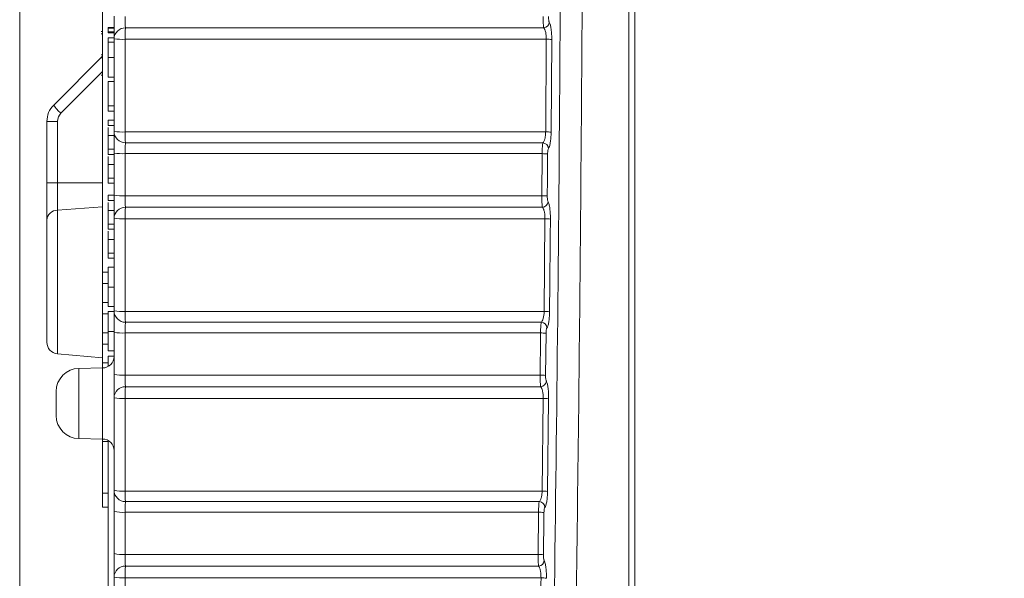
# Model space of a CAD drawing. Header units: millimetres. Extents: x 0 to 594, y 0 to 420.
# Tile 5 of 71: x 69 to 112, y 168 to 192. Entities that reach past the tile are written whole.
import ezdxf

# ---------------------------------------------------------------- set-up
doc = ezdxf.new("R2010")
doc.units = ezdxf.units.MM
doc.styles.add('SLDTEXTSTYLE1', font='TXT', dxfattribs={"width": 0.605})
doc.dimstyles.new('SLDDIMSTYLE4', dxfattribs={"dimtxt": 2.568319, "dimasz": 3.3, "dimexe": 0, "dimexo": 0.0625, "dimgap": 0.64208, "dimtad": 1, "dimdec": 0, "dimlfac": 2, "dimrnd": 1e-09, "dimzin": 12, "dimdsep": 46, "dimtxsty": 'SLDTEXTSTYLE1', "dimsah": 1, "dimcen": 0.09, "dimadec": 0, "dimazin": 3, "dimtfac": 1, "dimtdec": 1, "dimtofl": 0, "dimtmove": 0, "dimatfit": 3, "dimfxl": 0, "dimfrac": 2, "dimtolj": 1, "dimtzin": 12, "dimarcsym": 0})
doc.dimstyles.new('SLDDIMSTYLE5', dxfattribs={"dimtxt": 2.568319, "dimasz": 3.3, "dimexe": 0, "dimexo": 0.0625, "dimgap": 0.64208, "dimtad": 1, "dimdec": 3, "dimlfac": 2, "dimrnd": 1e-09, "dimzin": 12, "dimdsep": 46, "dimtxsty": 'SLDTEXTSTYLE1', "dimsah": 1, "dimcen": 0.09, "dimadec": 0, "dimazin": 3, "dimtfac": 1, "dimtdec": 1, "dimtofl": 0, "dimtmove": 0, "dimatfit": 3, "dimfxl": 0, "dimfrac": 2, "dimtolj": 1, "dimtzin": 12, "dimarcsym": 0})

# ---------------------------------------------------------------- blocks, each defined once
blk = doc.blocks.new('*D21')
at = {"color": 7, "linetype": 'Continuous', "lineweight": 0}
for p, q in [((68.891, 242.221), (68.891, 99.328)), ((139.624, 193.305), (139.624, 99.328)), ((101.073, 104.86), (100.485, 104.86)), ((100.485, 104.86), (100.485, 100.916)), ((107.442, 104.86), (108.03, 104.86)), ((108.03, 104.86), (108.03, 100.916)), ((100.485, 100.916), (101.073, 100.916)), ((108.03, 100.916), (107.442, 100.916)), ((139.624, 100.328), (68.891, 100.328))]:
    blk.add_line(p, q, dxfattribs=at)
for points in [[(68.891, 100.328), (72.191, 99.828), (72.191, 100.828)], [(139.624, 100.328), (136.324, 100.828), (136.324, 99.828)]]:
    blk.add_solid(points, dxfattribs=at)
at = {"color": 7, "linetype": 'Continuous', "lineweight": 0, "char_height": 2.6458, "attachment_point": 1, "style": 'SLDTEXTSTYLE1'}
for s, insert in [('142', (100.142, 108.859, 0.05)), ('5,6', (101.808, 104.326, 0.05))]:
    blk.add_mtext(s, dxfattribs=dict(at, insert=insert))
blk = doc.blocks.new('*D23')
at = {"color": 7, "linetype": 'Continuous', "lineweight": 0}
for p, q in [((127.124, 206.806), (127.124, 114.735)), ((68.891, 141.571), (68.891, 114.735)), ((94.823, 120.267), (94.235, 120.267)), ((94.235, 120.267), (94.235, 116.323)), ((101.192, 120.267), (101.78, 120.267)), ((101.78, 120.267), (101.78, 116.323)), ((94.235, 116.323), (94.823, 116.323)), ((101.78, 116.323), (101.192, 116.323)), ((127.124, 115.735), (68.891, 115.735))]:
    blk.add_line(p, q, dxfattribs=at)
for points in [[(68.891, 115.735), (72.191, 115.235), (72.191, 116.235)], [(127.124, 115.735), (123.824, 116.235), (123.824, 115.235)]]:
    blk.add_solid(points, dxfattribs=at)
at = {"color": 7, "linetype": 'Continuous', "lineweight": 0, "char_height": 2.6458, "attachment_point": 1, "style": 'SLDTEXTSTYLE1'}
for s, insert in [('116,5', (92.422, 124.266, 0.05)), ('4,6', (95.558, 119.733, 0.05))]:
    blk.add_mtext(s, dxfattribs=dict(at, insert=insert))

msp = doc.modelspace()

# ---------------------------------------------------------------- linework, layer by layer
at = {"color": 8, "linetype": 'Continuous', "lineweight": 0}
for p, q in [((95.286, 151.54558), (95.286, 251.20055)), ((73.45763, 190.97273), (73.45763, 186.95739)), ((91.67907, 186.95741), (91.70638, 190.97275)), ((91.94169, 190.9648), (91.91439, 186.94778)), ((72.47651, 189.57087), (70.67397, 187.76834)), ((70.52709, 187.41373), (70.52709, 184.75888)), ((73.45763, 186.01677), (73.45763, 184.19578)), ((91.51282, 184.19577), (91.52728, 186.01676)), ((70.52709, 184.75888), (70.52709, 183.56702)), ((70.52709, 184.75888), (72.47651, 184.75888)), ((72.47651, 183.71204), (70.52709, 183.56702)), ((70.52709, 183.56702), (70.52709, 177.34534)), ((73.45763, 183.193), (73.45763, 179.17765)), ((91.6116, 179.17768), (91.6488, 183.19303)), ((73.45763, 178.24741), (73.45763, 176.42496)), ((91.69381, 178.23414), (91.67491, 176.41093)), ((71.456, 176.71311), (71.456, 173.66971)), ((72.48525, 173.65174), (72.48525, 176.73108)), ((73.45763, 175.41326), (73.45763, 171.39791)), ((91.52511, 171.39796), (91.57209, 175.4133)), ((91.80749, 175.39887), (91.76053, 171.38185)), ((73.45763, 170.47822), (73.45763, 168.65392)), ((91.34741, 168.65391), (91.37067, 170.4782)), ((73.45763, 167.63352), (73.45763, 163.61818))]:
    msp.add_line(p, q, dxfattribs=at)
at = {"color": 7, "linetype": 'Continuous', "lineweight": 15}
for p, q in [((95.5455, 251.23929), (95.5455, 151.53864)), ((72.47651, 180.87756), (72.47651, 193.99827)), ((72.47651, 191.31655), (72.41382, 191.31655)), ((72.41382, 191.20955), (72.47651, 191.20955)), ((72.72725, 191.48373), (72.97801, 191.48373)), ((72.72725, 191.48373), (72.72725, 191.45008)), ((72.72725, 191.45008), (72.97801, 191.45008)), ((72.72725, 191.45008), (72.72725, 191.29235)), ((72.72725, 191.29235), (72.97801, 191.29235)), ((72.72725, 191.29235), (72.72725, 191.2587)), ((72.72725, 191.2587), (72.97801, 191.2587)), ((72.72725, 191.03367), (72.97801, 191.03367)), ((72.72725, 190.8438), (72.97801, 190.8438)), ((72.97801, 186.97667), (72.97801, 190.98867)), ((72.41382, 190.29485), (72.47651, 190.29485)), ((70.36308, 188.12296), (72.47651, 190.23639)), ((72.47651, 190.16634), (72.41382, 190.16634)), ((72.72725, 190.17824), (72.97801, 190.17824)), ((72.47651, 189.42073), (72.41382, 189.42073)), ((72.72725, 189.32985), (72.97801, 189.32985)), ((72.72725, 189.13697), (72.97801, 189.13697)), ((72.72725, 189.13697), (72.72725, 188.08816)), ((72.72725, 188.08816), (72.97801, 188.08816)), ((72.72725, 188.08816), (72.72725, 187.85107)), ((72.72725, 187.85107), (72.97801, 187.85107)), ((70.0693, 184.75888), (70.0693, 187.41373)), ((72.72725, 187.4653), (72.97801, 187.4653)), ((72.72725, 187.4653), (72.72725, 187.24027)), ((72.72725, 187.24027), (72.97801, 187.24027)), ((72.72725, 187.24027), (72.97801, 187.24027)), ((72.72725, 187.24027), (72.72725, 187.24027)), ((72.72725, 186.80578), (72.97801, 186.80578)), ((72.72725, 186.21155), (72.97801, 186.21155)), ((72.72725, 186.21155), (72.72725, 185.98652)), ((72.97801, 184.21736), (72.97801, 186.03684)), ((72.72725, 185.98652), (72.97801, 185.98652)), ((72.72725, 185.98652), (72.97801, 185.98652)), ((72.72725, 185.98652), (72.72725, 185.98652)), ((72.72725, 185.55052), (72.97801, 185.55052)), ((70.0693, 183.14222), (70.0693, 184.75888)), ((72.72725, 184.9578), (72.97801, 184.9578)), ((72.72725, 184.9578), (72.72725, 184.73277)), ((72.72725, 184.73277), (72.97801, 184.73277)), ((72.72725, 184.73277), (72.97801, 184.73277)), ((72.72725, 184.73277), (72.72725, 184.73277)), ((72.72725, 184.21841), (72.97801, 184.21841)), ((72.72725, 184.21841), (72.72725, 183.99338)), ((72.72725, 183.99338), (72.97801, 183.99338)), ((72.72725, 183.99338), (72.97801, 183.99338)), ((72.72725, 183.99338), (72.72725, 183.99338)), ((72.72725, 183.55889), (72.97801, 183.55889)), ((70.0693, 177.84493), (70.0693, 183.14222)), ((72.97801, 179.20342), (72.97801, 183.21542)), ((72.72725, 182.96466), (72.97801, 182.96466)), ((72.72725, 182.96466), (72.72725, 182.73963)), ((72.72725, 182.73963), (72.97801, 182.73963)), ((72.72725, 182.73963), (72.97801, 182.73963)), ((72.72725, 182.73963), (72.72725, 182.73963)), ((72.72725, 182.30363), (72.97801, 182.30363)), ((72.72725, 181.71091), (72.97801, 181.71091)), ((72.72725, 181.71091), (72.72725, 181.48588)), ((72.72725, 181.48588), (72.97801, 181.48588)), ((72.72725, 181.48588), (72.97801, 181.48588)), ((72.72725, 181.48588), (72.72725, 181.48588)), ((72.47651, 180.87756), (72.72725, 180.87756)), ((72.47651, 180.38619), (72.47651, 180.87756)), ((72.72725, 181.10011), (72.97801, 181.10011)), ((72.47651, 179.56724), (72.47651, 180.38619)), ((72.47651, 180.38619), (72.72725, 180.38619)), ((72.72725, 180.23263), (72.97801, 180.23263)), ((72.47651, 179.56724), (72.72725, 179.56724)), ((72.47651, 179.07588), (72.47651, 179.56724)), ((72.72725, 179.39629), (72.97801, 179.39629)), ((72.72725, 179.17126), (72.97801, 179.17126)), ((72.47651, 179.07588), (72.72725, 179.07588)), ((72.47651, 178.25693), (72.47651, 179.07588)), ((72.47651, 178.25693), (72.72725, 178.25693)), ((72.47651, 177.76556), (72.47651, 178.25693)), ((72.72725, 178.30579), (72.97801, 178.30579)), ((72.97801, 176.45302), (72.97801, 178.27395)), ((72.47651, 176.94662), (72.47651, 177.76556)), ((72.47651, 177.76556), (72.72725, 177.76556)), ((72.72725, 177.46745), (72.97801, 177.46745)), ((70.52709, 177.34534), (72.47651, 177.17479)), ((70.52709, 177.34532), (72.47651, 177.17476)), ((72.72725, 177.24242), (72.97801, 177.24242)), ((72.72725, 177.24242), (72.72725, 176.79819)), ((72.48525, 176.73108), (71.456, 176.71311)), ((72.47651, 176.94662), (72.72725, 176.94662)), ((72.47651, 176.73093), (72.47651, 176.94662)), ((70.4705, 174.67256), (70.4705, 175.71027)), ((72.97801, 171.43017), (72.97801, 175.44217)), ((71.456, 173.66971), (72.48525, 173.65174)), ((71.456, 173.6697), (72.47651, 173.65189)), ((72.47651, 173.53934), (72.47651, 173.6519)), ((72.47651, 173.53934), (72.72725, 173.53934)), ((72.47651, 171.30478), (72.47651, 173.53934)), ((72.72725, 162.15241), (72.72725, 173.58463)), ((72.47651, 171.30478), (72.72725, 171.30478)), ((72.47651, 170.70451), (72.47651, 171.30478)), ((72.47651, 170.70451), (72.72725, 170.70451)), ((72.97801, 168.68846), (72.97801, 170.51124)), ((72.97801, 163.65692), (72.97801, 167.66892))]:
    msp.add_line(p, q, dxfattribs=at)
at = {"color": 8, "linetype": 'Continuous', "lineweight": 0, "flags": 128}
for points in [[(91.59406, 191.46998), (90.8328, 191.46998), (86.82461, 191.46998), (73.47335, 191.46997)], [(91.70638, 190.97275), (90.90233, 190.97275), (86.89416, 190.97275), (73.45763, 190.97273)], [(70.52709, 187.41373), (70.43573, 187.41373), (70.34899, 187.41373), (70.26987, 187.41373), (70.20106, 187.41373), (70.14492, 187.41373), (70.10339, 187.41373), (70.0779, 187.41373), (70.0693, 187.41373)], [(73.45763, 186.95739), (73.98005, 186.95739), (77.98822, 186.95739), (91.67907, 186.95741)], [(73.47484, 186.48669), (73.98005, 186.48669), (77.98822, 186.48669), (91.55648, 186.48669)], [(91.52728, 186.01676), (89.72192, 186.01676), (81.70641, 186.01677), (74.33807, 186.01677), (73.45763, 186.01677)], [(70.52709, 184.75888), (70.43573, 184.75888), (70.34899, 184.75888), (70.26987, 184.75888), (70.20106, 184.75888), (70.14492, 184.75888), (70.10339, 184.75888), (70.0779, 184.75888), (70.0693, 184.75888)], [(73.45763, 184.19578), (74.98187, 184.19578), (82.99737, 184.19577), (90.35814, 184.19577), (91.51282, 184.19577)], [(91.53897, 183.69481), (90.77697, 183.69481), (86.76879, 183.69481), (73.47307, 183.69481)], [(91.6488, 183.19303), (90.84495, 183.19303), (86.83677, 183.19302), (73.45763, 183.193)], [(73.45763, 179.17765), (73.98005, 179.17765), (77.98821, 179.17766), (91.6116, 179.17768)], [(73.47509, 178.71214), (73.98005, 178.71214), (77.98821, 178.71214), (91.48775, 178.71215)], [(91.45834, 178.24739), (89.65318, 178.24739), (81.6377, 178.2474), (74.30451, 178.24741), (73.45763, 178.24741)], [(73.45763, 176.42496), (74.98187, 176.42496), (82.99735, 176.42495), (90.32069, 176.42495), (91.43944, 176.42495)], [(91.46491, 175.91954), (90.70216, 175.91954), (86.694, 175.91954), (73.47278, 175.91953)], [(91.57209, 175.4133), (90.76847, 175.4133), (86.76031, 175.41329), (73.45763, 175.41326)], [(73.45763, 171.39791), (73.98005, 171.39791), (77.98821, 171.39792), (91.52511, 171.39796)], [(73.47536, 170.93768), (73.98005, 170.93769), (77.98821, 170.93769), (91.40024, 170.93769)], [(91.37067, 170.4782), (89.5658, 170.4782), (81.55032, 170.47821), (74.26158, 170.47822), (73.45763, 170.47822)], [(73.45763, 168.65392), (74.98187, 168.65392), (82.99734, 168.65392), (90.27393, 168.65391), (91.34741, 168.65391)], [(91.37213, 168.14416), (90.60867, 168.14416), (86.60051, 168.14416), (73.4725, 168.14415)], [(91.47653, 167.63357), (90.67321, 167.63357), (86.66505, 167.63356), (73.45763, 167.63352)]]:
    msp.add_lwpolyline(points, dxfattribs=at)
at = {"color": 8, "linetype": 'Continuous', "lineweight": 0}
for centre, radius, start, end in [((91.57839, 191.72906), 0.25956, 273.461147, 355.928963), ((73.46934, 190.97856), 0.49143, 89.531844, 178.821291), ((78.54353, 191.06081), 5.08666, 175.386187, 180.992092), ((73.34128, 194.69744), 3.72653, 264.405722, 271.789166), ((91.73128, 188.22532), 2.74755, 85.608064, 90.519273), ((71.92926, 189.18247), 1.8909, 214.078149, 228.405345), ((71.02859, 187.41373), 0.5015, 135.000001, 180.000003), ((73.34134, 190.03998), 3.08479, 263.235847, 272.160421), ((73.4737, 186.98241), 0.49572, 180.664148, 270.132126), ((77.69594, 186.87669), 4.23907, 178.909292, 185.278827), ((91.70401, 184.68633), 2.27122, 84.685359, 90.629348), ((91.54307, 186.22935), 0.2577, 2.749297, 87.017652), ((73.34135, 188.97984), 2.96534, 262.961802, 272.247263), ((91.55263, 183.84118), 2.17572, 84.459182, 90.667504), ((73.34139, 186.95278), 2.75945, 262.432921, 272.414272), ((91.53819, 182.17295), 2.02298, 84.039616, 90.718578), ((91.52303, 183.95415), 0.25983, 273.517487, 355.665374), ((70.52878, 183.10613), 0.46089, 90.209501, 175.508451), ((73.46837, 183.20434), 0.49049, 89.451688, 178.705597), ((78.7004, 183.28285), 5.24354, 175.493952, 180.981874), ((73.34142, 185.8485), 2.65805, 262.141833, 272.505821), ((91.67379, 181.23859), 1.95459, 83.821495, 90.732364), ((73.34151, 181.49294), 2.3182, 260.978598, 272.871244), ((73.47434, 179.2085), 0.49636, 180.586708, 270.087359), ((77.54869, 179.09805), 4.09184, 178.88534, 185.411705), ((91.63664, 177.47659), 1.70128, 82.898714, 90.843494), ((91.47488, 178.45518), 0.25729, 2.52528, 87.132357), ((73.34153, 180.49624), 2.25182, 260.709887, 272.95547), ((91.48376, 176.60077), 1.64681, 82.672058, 90.884448), ((73.34156, 178.5541), 2.1323, 260.183182, 273.120382), ((91.46488, 174.86701), 1.55814, 82.253233, 90.935469), ((73.46737, 175.43004), 0.48952, 89.366768, 178.581005), ((78.85974, 175.50492), 5.40289, 175.598848, 180.972034), ((91.44878, 176.17904), 0.26, 273.555684, 355.409943), ((73.34159, 177.48161), 2.0716, 259.891723, 273.211049), ((91.59716, 173.89553), 1.51798, 82.035627, 90.946186), ((73.34171, 173.25646), 1.86215, 258.736919, 273.568945), ((73.47495, 171.43464), 0.49696, 180.516443, 270.047868), ((77.39266, 171.31907), 3.93582, 178.852187, 185.560781), ((91.55025, 170.03667), 1.36152, 81.115356, 91.058126), ((91.38796, 170.68113), 0.25685, 2.303162, 87.259449), ((73.34173, 172.29469), 1.82016, 258.472796, 273.650666), ((91.3962, 169.15269), 1.32575, 80.886696, 91.103458), ((73.3418, 170.39285), 1.74278, 257.95116, 273.810738), ((91.37298, 167.3863), 1.26787, 80.467964, 91.155582), ((73.46631, 167.6557), 0.48849, 89.274299, 178.449923), ((79.01337, 167.72725), 5.55653, 175.697118, 180.966477), ((91.3559, 168.40377), 0.26011, 273.578336, 355.152341), ((73.34183, 169.33185), 1.70227, 257.659068, 273.900659), ((91.50173, 166.39192), 1.24191, 80.252998, 91.162695)]:
    msp.add_arc(centre, radius, start, end, dxfattribs=at)
at = {"color": 7, "linetype": 'Continuous', "lineweight": 15}
for centre, radius, start, end in [((71.0723, 187.41373), 1.003, 135.000001, 180.000001), ((70.5708, 177.84493), 0.5015, 180, 265), ((72.4765, 177.2325), 0.5015, 271, 0), ((71.4735, 175.71027), 1.003, 91, 180), ((71.4735, 174.67256), 1.003, 180, 269), ((72.4765, 173.15032), 0.5015, 0, 89)]:
    msp.add_arc(centre, radius, start, end, dxfattribs=at)
at = {"color": 8, "linetype": 'Continuous', "lineweight": 0}
for points, knots in [([(91.80653, 151.73161), (92.11495, 168.26637), (92.29998, 184.81158), (92.39538, 217.92276), (92.30575, 234.48875), (92.08475, 251.0652)], [0, 0, 0, 0, 0.5, 0.5, 1, 1, 1, 1]), ([(93.03437, 251.13326), (93.09914, 245.62879), (93.22867, 234.61877), (93.31215, 218.07639), (93.31289, 201.49021), (93.21843, 184.87151), (93.04127, 168.23024), (92.85165, 157.16618), (92.75685, 151.63471)], [0, 0, 0, 0, 0.16606002, 0.3321527, 0.4982126, 0.66546382, 0.83274852, 1, 1, 1, 1]), ([(73.45763, 191.96638), (73.45748, 191.85525), (73.45895, 191.74614), (73.46464, 191.56693), (73.46871, 191.50109), (73.47335, 191.46997)], [0, 0, 0, 0, 0.5, 0.5, 1, 1, 1, 1]), ([(91.59406, 191.46998), (91.58616, 191.50105), (91.57924, 191.56655), (91.56957, 191.74523), (91.56703, 191.85509), (91.56728, 191.96638)], [0, 0, 0, 0, 0.5, 0.5, 1, 1, 1, 1]), ([(91.80267, 191.95883), (91.80293, 191.93446), (91.80348, 191.88144), (91.81045, 191.80644), (91.82197, 191.7427), (91.83218, 191.72132), (91.83729, 191.71064)], [0, 0, 0, 0, 0.2188857, 0.47604139, 0.73813724, 1, 1, 1, 1]), ([(91.83729, 191.71064), (91.85263, 191.67856), (91.88332, 191.61439), (91.91813, 191.42312), (91.93926, 191.19773), (91.94092, 191.03829), (91.94169, 190.9648)], [0, 0, 0, 0, 0.26160997, 0.52346013, 0.7803664, 1, 1, 1, 1]), ([(91.70638, 190.97275), (91.70555, 191.02179), (91.70374, 191.1285), (91.68089, 191.27912), (91.64335, 191.40629), (91.61054, 191.44868), (91.59406, 191.46998)], [0, 0, 0, 0, 0.21686911, 0.47198845, 0.7347795, 1, 1, 1, 1]), ([(91.55648, 186.48669), (91.57272, 186.5034), (91.60503, 186.53664), (91.6442, 186.6478), (91.67201, 186.79138), (91.67672, 186.9022), (91.67907, 186.95741)], [0, 0, 0, 0, 0.25549977, 0.50813218, 0.75491992, 1, 1, 1, 1]), ([(91.91439, 186.94778), (91.91222, 186.86507), (91.90789, 186.69969), (91.88216, 186.48444), (91.8458, 186.31713), (91.81559, 186.26687), (91.80047, 186.24171)], [0, 0, 0, 0, 0.24835668, 0.49655989, 0.74797422, 1, 1, 1, 1]), ([(73.47484, 186.48669), (73.47248, 186.46925), (73.46777, 186.43439), (73.4622, 186.31786), (73.4585, 186.17404), (73.45791, 186.0673), (73.45763, 186.01677)], [0, 0, 0, 0, 0.25683723, 0.51346605, 0.76969759, 1, 1, 1, 1]), ([(91.52728, 186.01676), (91.52784, 186.07187), (91.52895, 186.18182), (91.53554, 186.32514), (91.54481, 186.43648), (91.5526, 186.47), (91.55648, 186.48669)], [0, 0, 0, 0, 0.25068912, 0.50013759, 0.75117139, 1, 1, 1, 1]), ([(91.80047, 186.24171), (91.79021, 186.23004), (91.78091, 186.20114), (91.76718, 186.11645), (91.76314, 186.06287), (91.76271, 186.00674)], [0, 0, 0, 0, 0.5, 0.5, 1, 1, 1, 1]), ([(73.45763, 184.19578), (73.45742, 184.08473), (73.45883, 183.97523), (73.46441, 183.79438), (73.46845, 183.72733), (73.47307, 183.69481)], [0, 0, 0, 0, 0.5, 0.5, 1, 1, 1, 1]), ([(91.53897, 183.69481), (91.53506, 183.71692), (91.52722, 183.7613), (91.51851, 183.89041), (91.5133, 184.04106), (91.51297, 184.14694), (91.51282, 184.19577)], [0, 0, 0, 0, 0.25959146, 0.52103875, 0.77912811, 1, 1, 1, 1]), ([(91.74825, 184.18499), (91.74845, 184.16057), (91.74886, 184.10752), (91.75564, 184.03207), (91.76694, 183.96761), (91.77706, 183.94554), (91.78211, 183.93451)], [0, 0, 0, 0, 0.21928292, 0.47630594, 0.73827636, 1, 1, 1, 1]), ([(91.78211, 183.93451), (91.79729, 183.90142), (91.82766, 183.83519), (91.86183, 183.64174), (91.88231, 183.41501), (91.88357, 183.25546), (91.88415, 183.18183)], [0, 0, 0, 0, 0.26146902, 0.52318386, 0.77995373, 1, 1, 1, 1]), ([(91.6488, 183.19303), (91.64818, 183.24215), (91.64682, 183.34892), (91.62464, 183.50045), (91.58777, 183.62908), (91.55529, 183.67284), (91.53897, 183.69481)], [0, 0, 0, 0, 0.21733732, 0.47232594, 0.73495125, 1, 1, 1, 1]), ([(91.48775, 178.71215), (91.52031, 178.73382), (91.55038, 178.78908), (91.59579, 178.95581), (91.60977, 179.06363), (91.61159, 179.17768)], [0, 0, 0, 0, 0.5, 0.5, 1, 1, 1, 1]), ([(91.84696, 179.16482), (91.84613, 179.08059), (91.84266, 178.99948), (91.83055, 178.84373), (91.82224, 178.77329), (91.80127, 178.64747), (91.78916, 178.59528), (91.76182, 178.51201), (91.74729, 178.48304), (91.73192, 178.46652)], [0, 0, 0, 0, 0.25, 0.25, 0.5, 0.5, 0.75, 0.75, 1, 1, 1, 1]), ([(73.47509, 178.71214), (73.47273, 178.69538), (73.468, 178.66187), (73.46236, 178.54693), (73.4586, 178.40425), (73.45794, 178.29777), (73.45763, 178.24741)], [0, 0, 0, 0, 0.25693078, 0.51365044, 0.76998026, 1, 1, 1, 1]), ([(91.45834, 178.24739), (91.45877, 178.35854), (91.4619, 178.46447), (91.47256, 178.6325), (91.47977, 178.68993), (91.48775, 178.71215)], [0, 0, 0, 0, 0.5, 0.5, 1, 1, 1, 1]), ([(91.73192, 178.46652), (91.72694, 178.45855), (91.71695, 178.44255), (91.70483, 178.38788), (91.69615, 178.31674), (91.69459, 178.26168), (91.69381, 178.23414)], [0, 0, 0, 0, 0.25017132, 0.50221562, 0.75102896, 1, 1, 1, 1]), ([(73.45763, 176.42496), (73.45735, 176.31403), (73.4587, 176.20416), (73.46418, 176.02171), (73.46818, 175.95346), (73.47279, 175.91953)], [0, 0, 0, 0, 0.5, 0.5, 1, 1, 1, 1]), ([(91.46491, 175.91954), (91.45717, 175.95341), (91.45048, 176.02132), (91.44128, 176.20326), (91.43899, 176.31388), (91.43944, 176.42495)], [0, 0, 0, 0, 0.5, 0.5, 1, 1, 1, 1]), ([(91.67491, 176.41093), (91.67505, 176.38648), (91.67536, 176.33341), (91.68187, 176.25754), (91.69295, 176.19235), (91.70295, 176.1696), (91.70795, 176.15823)], [0, 0, 0, 0, 0.2196395, 0.47655302, 0.73839595, 1, 1, 1, 1]), ([(91.57209, 175.4133), (91.57167, 175.4625), (91.57074, 175.56927), (91.54929, 175.72168), (91.51315, 175.85177), (91.48104, 175.89688), (91.46491, 175.91954)], [0, 0, 0, 0, 0.21777217, 0.4726547, 0.73511212, 1, 1, 1, 1]), ([(91.70795, 176.15823), (91.72294, 176.12411), (91.75295, 176.05583), (91.78644, 175.86022), (91.80624, 175.63221), (91.80709, 175.4726), (91.80749, 175.39887)], [0, 0, 0, 0, 0.26134288, 0.52293013, 0.77958365, 1, 1, 1, 1]), ([(91.40024, 170.93769), (91.41633, 170.95296), (91.44849, 170.98347), (91.48807, 171.09105), (91.51678, 171.23233), (91.52234, 171.34288), (91.52511, 171.39796)], [0, 0, 0, 0, 0.25378614, 0.50708376, 0.75442831, 1, 1, 1, 1]), ([(91.76053, 171.38185), (91.75949, 171.29772), (91.75585, 171.2169), (91.74345, 171.06204), (91.73502, 170.99222), (91.70334, 170.80563), (91.67521, 170.7225), (91.6446, 170.69146)], [0, 0, 0, 0, 0.25, 0.25, 0.5, 0.5, 1, 1, 1, 1]), ([(73.47536, 170.93768), (73.47061, 170.91679), (73.46629, 170.86039), (73.45988, 170.69477), (73.45795, 170.58909), (73.45763, 170.47822)], [0, 0, 0, 0, 0.5, 0.5, 1, 1, 1, 1]), ([(91.37067, 170.4782), (91.37133, 170.53316), (91.37263, 170.6428), (91.37937, 170.78391), (91.38872, 170.89168), (91.39642, 170.92244), (91.40024, 170.93769)], [0, 0, 0, 0, 0.25118211, 0.50107432, 0.75270059, 1, 1, 1, 1]), ([(91.6446, 170.69146), (91.63441, 170.68112), (91.6251, 170.65347), (91.61113, 170.57067), (91.60689, 170.51772), (91.60619, 170.46171)], [0, 0, 0, 0, 0.5, 0.5, 1, 1, 1, 1]), ([(73.45763, 168.65392), (73.45729, 168.54314), (73.45858, 168.43293), (73.46395, 168.24894), (73.46791, 168.17949), (73.4725, 168.14415)], [0, 0, 0, 0, 0.5, 0.5, 1, 1, 1, 1]), ([(91.37213, 168.14416), (91.36834, 168.16765), (91.36074, 168.21479), (91.35241, 168.34673), (91.34758, 168.49904), (91.34747, 168.60497), (91.34741, 168.65391)], [0, 0, 0, 0, 0.2594135, 0.52067302, 0.77855247, 1, 1, 1, 1]), ([(91.58294, 168.63666), (91.58302, 168.61218), (91.58318, 168.55912), (91.58949, 168.48284), (91.6003, 168.41694), (91.61016, 168.3935), (91.61508, 168.38179)], [0, 0, 0, 0, 0.21994832, 0.4767844, 0.73851296, 1, 1, 1, 1]), ([(91.47653, 167.63357), (91.4763, 167.68281), (91.47581, 167.78956), (91.45509, 167.9428), (91.41975, 168.07434), (91.38805, 168.12082), (91.37213, 168.14416)], [0, 0, 0, 0, 0.21816775, 0.47297863, 0.7352778, 1, 1, 1, 1]), ([(91.61508, 168.38179), (91.62988, 168.34663), (91.65949, 168.27629), (91.69223, 168.07855), (91.71131, 167.8493), (91.71177, 167.68971), (91.71198, 167.6159)], [0, 0, 0, 0, 0.26122815, 0.52270128, 0.77926413, 1, 1, 1, 1])]:
    msp.add_open_spline(points, degree=3, knots=knots, dxfattribs=at)
at = {"color": 7, "linetype": 'Continuous', "lineweight": 15}
for points, knots in [([(72.97801, 190.98867), (72.97801, 191.02603), (72.97801, 191.10464), (72.97801, 191.33871), (72.97801, 191.64222), (72.97801, 191.8684), (72.97801, 191.98149)], [0, 0, 0, 0, 0.23194756, 0.48803183, 0.74401434, 1, 1, 1, 1]), ([(72.72725, 191.03367), (72.72725, 191.03312), (72.72725, 191.03203), (72.72725, 191.02243), (72.72725, 191.00842), (72.72725, 190.98661), (72.72725, 190.96055), (72.72725, 190.92702), (72.72725, 190.8894), (72.72725, 190.85912), (72.72725, 190.8438)], [0, 0, 0, 0, 0.12816772, 0.253692, 0.37735337, 0.49969026, 0.62289032, 0.74582049, 0.87138572, 1, 1, 1, 1]), ([(72.72725, 190.8438), (72.72725, 190.82385), (72.72725, 190.78421), (72.72725, 190.71631), (72.72725, 190.64178), (72.72725, 190.56093), (72.72725, 190.47396), (72.72725, 190.38089), (72.72725, 190.28155), (72.72725, 190.21327), (72.72725, 190.17824)], [0, 0, 0, 0, 0.11928345, 0.23709288, 0.35479604, 0.4745763, 0.59746007, 0.72492615, 0.8588832, 1, 1, 1, 1]), ([(72.72725, 190.17824), (72.72725, 190.14456), (72.72725, 190.07902), (72.72725, 189.98361), (72.72725, 189.89457), (72.72725, 189.81147), (72.72725, 189.73511), (72.72725, 189.66537), (72.72725, 189.6012), (72.72725, 189.54464), (72.72725, 189.49443), (72.72725, 189.45032), (72.72725, 189.41366), (72.72725, 189.38262), (72.72725, 189.35885), (72.72725, 189.34239), (72.72725, 189.33194), (72.72725, 189.33055), (72.72725, 189.32985)], [0, 0, 0, 0, 0.07855519, 0.15286041, 0.22355614, 0.29074248, 0.35541331, 0.41830039, 0.48039681, 0.54307987, 0.60493022, 0.66440364, 0.72194697, 0.77837841, 0.83383258, 0.888863, 0.94408983, 1, 1, 1, 1]), ([(72.72725, 187.15276), (72.72725, 187.14033), (72.72725, 187.10692), (72.72725, 186.99303), (72.72725, 186.88057), (72.72725, 186.80578)], [0, 0, 0, 0, 0.16560523, 0.44504455, 1, 1, 1, 1]), ([(72.97801, 186.03684), (72.97801, 186.13788), (72.97801, 186.35129), (72.97801, 186.63887), (72.97801, 186.872), (72.97801, 186.94178), (72.97801, 186.97667)], [0, 0, 0, 0, 0.23056453, 0.48694061, 0.74347379, 1, 1, 1, 1]), ([(72.72725, 186.80578), (72.72725, 186.77736), (72.72725, 186.72104), (72.72725, 186.63896), (72.72725, 186.5603), (72.72725, 186.48717), (72.72725, 186.41981), (72.72725, 186.36185), (72.72725, 186.31397), (72.72725, 186.28155), (72.72725, 186.26107), (72.72725, 186.24755), (72.72725, 186.23703), (72.72725, 186.22716), (72.72725, 186.22072), (72.72725, 186.21487), (72.72725, 186.21213), (72.72725, 186.21175), (72.72725, 186.21155)], [0, 0, 0, 0, 0.068157, 0.13509573, 0.20187956, 0.27080157, 0.34003634, 0.40809354, 0.47682274, 0.54735432, 0.58564736, 0.62887172, 0.67715909, 0.73080772, 0.78981045, 0.85432767, 0.92436651, 1, 1, 1, 1]), ([(72.72725, 185.89901), (72.72725, 185.89033), (72.72725, 185.8617), (72.72725, 185.74925), (72.72725, 185.62987), (72.72725, 185.55052)], [0, 0, 0, 0, 0.12725963, 0.41987801, 1, 1, 1, 1]), ([(72.72725, 185.55052), (72.72725, 185.52328), (72.72725, 185.469), (72.72725, 185.38926), (72.72725, 185.31226), (72.72725, 185.23921), (72.72725, 185.1721), (72.72725, 185.11335), (72.72725, 185.06396), (72.72725, 185.03119), (72.72725, 185.01007), (72.72725, 184.99598), (72.72725, 184.98415), (72.72725, 184.97413), (72.72725, 184.96659), (72.72725, 184.96208), (72.72725, 184.95812), (72.72725, 184.95791), (72.72725, 184.9578)], [0, 0, 0, 0, 0.06867586, 0.13686855, 0.20611073, 0.2775333, 0.34976583, 0.42124343, 0.49290209, 0.56701662, 0.60660348, 0.64969253, 0.69729089, 0.74913975, 0.80488408, 0.86548737, 0.93023835, 1, 1, 1, 1]), ([(72.72725, 183.90587), (72.72725, 183.89344), (72.72725, 183.86003), (72.72725, 183.74614), (72.72725, 183.63368), (72.72725, 183.55889)], [0, 0, 0, 0, 0.165611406, 0.445048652, 1, 1, 1, 1]), ([(72.97801, 183.21542), (72.97801, 183.25399), (72.97801, 183.33519), (72.97801, 183.57222), (72.97801, 183.87783), (72.97801, 184.10418), (72.97801, 184.21736)], [0, 0, 0, 0, 0.2317349, 0.48788835, 0.74394274, 1, 1, 1, 1]), ([(72.72725, 183.55888), (72.72725, 183.53047), (72.72725, 183.47415), (72.72725, 183.39207), (72.72725, 183.31341), (72.72725, 183.24028), (72.72725, 183.17292), (72.72725, 183.11496), (72.72725, 183.06708), (72.72725, 183.03466), (72.72725, 183.01418), (72.72725, 183.00066), (72.72725, 182.99014), (72.72725, 182.98027), (72.72725, 182.97383), (72.72725, 182.96798), (72.72725, 182.96524), (72.72725, 182.96486), (72.72725, 182.96466)], [0, 0, 0, 0, 0.068157, 0.13509573, 0.20187956, 0.27080157, 0.34003634, 0.40809354, 0.47682274, 0.54735432, 0.58564736, 0.62887172, 0.67715909, 0.73080772, 0.78981045, 0.85432767, 0.92436651, 1, 1, 1, 1]), ([(72.72725, 182.65212), (72.72725, 182.64344), (72.72725, 182.61481), (72.72725, 182.50236), (72.72725, 182.38298), (72.72725, 182.30363)], [0, 0, 0, 0, 0.12725991, 0.41987894, 1, 1, 1, 1]), ([(72.72725, 182.30363), (72.72725, 182.27639), (72.72725, 182.22211), (72.72725, 182.14237), (72.72725, 182.06537), (72.72725, 181.99232), (72.72725, 181.92521), (72.72725, 181.86646), (72.72725, 181.81707), (72.72725, 181.7843), (72.72725, 181.76318), (72.72725, 181.74908), (72.72725, 181.73726), (72.72725, 181.72724), (72.72725, 181.7197), (72.72725, 181.71519), (72.72725, 181.71123), (72.72725, 181.71102), (72.72725, 181.71091)], [0, 0, 0, 0, 0.06867586, 0.13686855, 0.20611073, 0.2775333, 0.34976583, 0.42124343, 0.49290209, 0.56701662, 0.60660348, 0.64969253, 0.69729089, 0.74913975, 0.80488408, 0.86548737, 0.93023835, 1, 1, 1, 1]), ([(72.72725, 181.10011), (72.72725, 181.09882), (72.72725, 181.09625), (72.72725, 181.07336), (72.72725, 181.03768), (72.72725, 180.98789), (72.72725, 180.92629), (72.72725, 180.85259), (72.72725, 180.7686), (72.72725, 180.67485), (72.72725, 180.57333), (72.72725, 180.46474), (72.72725, 180.35065), (72.72725, 180.27241), (72.72725, 180.23263)], [0, 0, 0, 0, 0.079641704, 0.158908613, 0.239599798, 0.322409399, 0.405827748, 0.487644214, 0.569719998, 0.653064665, 0.7374573, 0.822492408, 0.909755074, 1, 1, 1, 1]), ([(72.72725, 180.23263), (72.72725, 180.20582), (72.72725, 180.15307), (72.72725, 180.07552), (72.72725, 180.0015), (72.72725, 179.9309), (72.72725, 179.86367), (72.72725, 179.80001), (72.72725, 179.73952), (72.72725, 179.68278), (72.72725, 179.62979), (72.72725, 179.58197), (72.72725, 179.53851), (72.72725, 179.50058), (72.72725, 179.46645), (72.72725, 179.43838), (72.72725, 179.41368), (72.72725, 179.40219), (72.72725, 179.39629)], [0, 0, 0, 0, 0.06554117, 0.12896317, 0.19037714, 0.25009236, 0.30854843, 0.36639796, 0.42454219, 0.48317, 0.5422434, 0.60173935, 0.662506, 0.72485551, 0.78912783, 0.8563464, 0.92629523, 1, 1, 1, 1]), ([(72.72725, 179.17126), (72.72725, 179.17079), (72.72725, 179.16988), (72.72725, 179.16518), (72.72725, 179.15587), (72.72725, 179.14435), (72.72725, 179.12794), (72.72725, 179.10929), (72.72725, 179.08611), (72.72725, 179.06004), (72.72725, 179.03009), (72.72725, 178.99802), (72.72725, 178.96272), (72.72725, 178.92521), (72.72725, 178.88495), (72.72725, 178.84201), (72.72725, 178.79635), (72.72725, 178.74808), (72.72725, 178.69763), (72.72725, 178.64607), (72.72725, 178.59238), (72.72725, 178.53774), (72.72725, 178.48165), (72.72725, 178.42415), (72.72725, 178.36543), (72.72725, 178.32574), (72.72725, 178.30579)], [0, 0, 0, 0, 0.06505443, 0.12675591, 0.18549051, 0.24073191, 0.29293992, 0.3421407, 0.38888186, 0.43263557, 0.47448265, 0.51462344, 0.55359351, 0.59140887, 0.6280056, 0.66358289, 0.6987588, 0.73336125, 0.76739359, 0.8009689, 0.83401989, 0.8669988, 0.89973339, 0.93271107, 0.96618049, 1, 1, 1, 1]), ([(72.97801, 178.27395), (72.97801, 178.37466), (72.97801, 178.58754), (72.97801, 178.87286), (72.97801, 179.1028), (72.97801, 179.16988), (72.97801, 179.20342)], [0, 0, 0, 0, 0.23028582, 0.48675536, 0.74338141, 1, 1, 1, 1]), ([(72.72725, 178.30579), (72.72725, 178.28602), (72.72725, 178.24702), (72.72725, 178.18924), (72.72725, 178.13302), (72.72725, 178.07826), (72.72725, 178.02485), (72.72725, 177.97331), (72.72725, 177.92297), (72.72725, 177.87404), (72.72725, 177.82746), (72.72725, 177.78297), (72.72725, 177.74169), (72.72725, 177.70325), (72.72725, 177.66678), (72.72725, 177.63305), (72.72725, 177.6027), (72.72725, 177.57414), (72.72725, 177.54897), (72.72725, 177.5269), (72.72725, 177.50851), (72.72725, 177.49371), (72.72725, 177.48151), (72.72725, 177.47326), (72.72725, 177.46814), (72.72725, 177.46768), (72.72725, 177.46745)], [0, 0, 0, 0, 0.0337892, 0.06662571, 0.09929092, 0.13164499, 0.16360172, 0.19612244, 0.22892276, 0.26218059, 0.29601581, 0.33024452, 0.36508862, 0.40098171, 0.43765359, 0.47574305, 0.51529147, 0.55632682, 0.59968074, 0.64634291, 0.69641298, 0.7497663, 0.80656154, 0.86742747, 0.93188261, 1, 1, 1, 1]), ([(72.97801, 175.44217), (72.97801, 175.48193), (72.97801, 175.56571), (72.97801, 175.80563), (72.97801, 176.11329), (72.97801, 176.33977), (72.97801, 176.45302)], [0, 0, 0, 0, 0.23144541, 0.48769189, 0.74384483, 1, 1, 1, 1]), ([(72.97801, 170.51124), (72.97801, 170.61156), (72.97801, 170.82383), (72.97801, 171.10683), (72.97801, 171.33357), (72.97801, 171.39797), (72.97801, 171.43017)], [0, 0, 0, 0, 0.22993186, 0.48652066, 0.7432644, 1, 1, 1, 1]), ([(72.97801, 167.66892), (72.97801, 167.70985), (72.97801, 167.7962), (72.97801, 168.03893), (72.97801, 168.34858), (72.97801, 168.57517), (72.97801, 168.68846)], [0, 0, 0, 0, 0.2310809, 0.48744703, 0.74372264, 1, 1, 1, 1])]:
    msp.add_open_spline(points, degree=3, knots=knots, dxfattribs=at)
at = {"color": 8, "linetype": 'Continuous', "lineweight": 0}
for points in [[(91.76271, 186.00674), (91.75806, 185.39945), (91.75324, 184.7922), (91.74825, 184.18499)], [(91.88415, 183.18183), (91.8726, 181.8426), (91.8602, 180.5036), (91.84696, 179.16482)], [(91.43944, 176.42495), (91.44591, 177.03237), (91.45221, 177.63986), (91.45834, 178.24739)], [(91.60619, 170.46171), (91.59861, 169.85329), (91.59086, 169.24494), (91.58294, 168.63666)], [(91.41995, 163.61823), (91.43962, 164.95633), (91.45849, 166.29478), (91.47653, 167.63357)]]:
    msp.add_open_spline(points, degree=3, dxfattribs=at)

# ---------------------------------------------------------------- dimensions: what is measured, and where the dimension line sits
at = {"color": 7, "linetype": 'Continuous', "lineweight": 0}
for base, p1, p2, dimstyle, picture, middle in [((68.89078, 100.3278), (139.62395, 193.30485), (68.89078, 242.22143), 'SLDDIMSTYLE4', '*D21', (104.25737, 100.3278)), ((68.89078, 115.7348), (127.12396, 206.80571), (68.89078, 141.57062), 'SLDDIMSTYLE5', '*D23', (98.00737, 115.7348))]:
    dim = msp.add_linear_dim(base=base, p1=p1, p2=p2, dimstyle=dimstyle, dxfattribs=at)
    dim.commit()
    dim.dimension.update_dxf_attribs({"geometry": picture, "text_midpoint": middle, "dimtype": 160})

doc.saveas('drawing.dxf')
